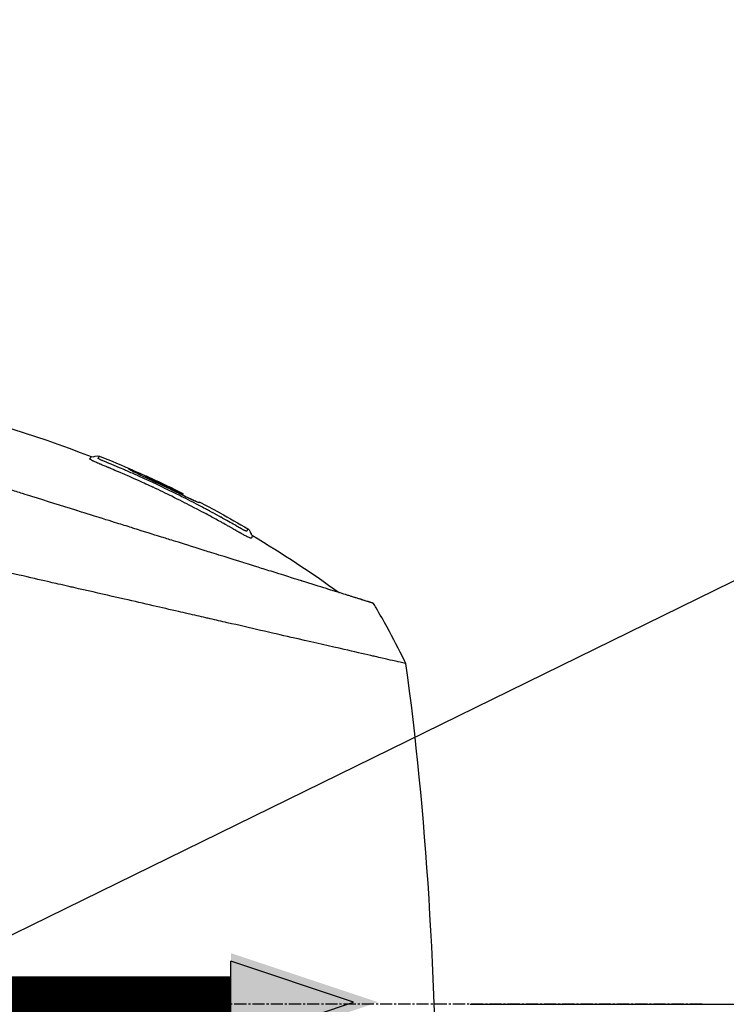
# Model space of a CAD drawing. Header units: millimetres. Extents: x 0 to 5219, y 0 to 2970.
# Tile 51 of 228: x 2068 to 2167, y 938 to 1075. Entities that reach past the tile are written whole.
import ezdxf

# ---------------------------------------------------------------- set-up
doc = ezdxf.new("R2010")
doc.units = ezdxf.units.MM
doc.header["$LTSCALE"] = 0.2
doc.linetypes.add('CENTER2', pattern=[1.125, 0.75, -0.125, 0.125, -0.125])
for name, color, linetype in [('02_Center Line', 1, 'CENTER2'), ('07_Special Line2', 76, 'Continuous'), ('12_Before Rev.Num.', 5, 'Continuous')]:
    doc.layers.add(name, color=color, linetype=linetype)
doc.layers.add('14_Mark', color=7, linetype='Continuous', true_color=0xe03c31)
doc.styles.add('Rainbow-5.0 Style', font='malgunsl.ttf')
doc.dimstyles.new('Rainbow-5.0 Style', dxfattribs={"dimtxt": 4, "dimasz": 2.5, "dimexe": 1, "dimexo": 1, "dimgap": 1, "dimtad": 1, "dimdsep": 46, "dimtxsty": 'Rainbow-5.0 Style', "dimcen": 0, "dimclrd": 251, "dimclre": 251, "dimclrt": 7, "dimazin": 3, "dimtp": 0.1, "dimtm": 0.1, "dimtfac": 0.61, "dimtmove": 0, "dimatfit": 3, "dimfxl": 1, "dimlwd": -1, "dimlwe": -1, "dimarcsym": 1})
doc.dimstyles.new('Rainbow-5.0 Style$0', dxfattribs={"dimtxt": 4, "dimasz": 3, "dimexe": 2, "dimexo": 1, "dimgap": 0.8, "dimtad": 1, "dimzin": 9, "dimdsep": 46, "dimtxsty": 'Rainbow-5.0 Style', "dimcen": 0, "dimclrd": 251, "dimclre": 251, "dimclrt": 256, "dimadec": 1, "dimazin": 0, "dimtp": 0.1, "dimtm": 0.1, "dimtfac": 0.61, "dimtmove": 0, "dimatfit": 3, "dimfxl": 1, "dimlwd": -1, "dimlwe": -1, "dimarcsym": 1})

# ---------------------------------------------------------------- blocks, each defined once
blk = doc.blocks.new('*D89')
at = {"color": 251, "linetype": 'ByBlock', "transparency": 16777216}
for p, q in [((2040.53, 1550.6), (2210.65, 1550.6)), ((2200.65, 952.9), (2200.65, 1535.6)), ((2131.07, 937.9), (2210.65, 937.9))]:
    blk.add_line(p, q, dxfattribs=at)
at = {"color": 251, "transparency": 16777216}
for points in [[(2198.15, 1535.6), (2203.15, 1535.6), (2200.65, 1550.6)], [(2198.15, 952.9), (2203.15, 952.9), (2200.65, 937.9)]]:
    blk.add_solid(points, dxfattribs=at)
at = {"layer": 'Defpoints', "color": 0, "transparency": 16777216}
for p in [(2035.53, 1550.6), (2200.65, 1550.6), (2126.07, 937.9)]:
    blk.add_point(p, dxfattribs=at)
at = {"transparency": 16777216, "insert": (2186.25, 1244.25), "char_height": 20, "attachment_point": 5, "rotation": 90, "style": 'Rainbow-5.0 Style'}
blk.add_mtext('612.7', dxfattribs=at)
blk = doc.blocks.new('*D92')
at = {"color": 251, "linetype": 'ByBlock', "transparency": 16777216}
for p, q in [((1955.2, 2237.9), (2279.94, 2237.9)), ((2269.94, 952.9), (2269.94, 2222.9)), ((2131.07, 937.9), (2279.94, 937.9))]:
    blk.add_line(p, q, dxfattribs=at)
at = {"color": 251, "transparency": 16777216}
for points in [[(2267.44, 2222.9), (2272.44, 2222.9), (2269.94, 2237.9)], [(2267.44, 952.9), (2272.44, 952.9), (2269.94, 937.9)]]:
    blk.add_solid(points, dxfattribs=at)
at = {"layer": 'Defpoints', "color": 0, "transparency": 16777216}
for p in [(1950.2, 2237.9), (2269.94, 2237.9), (2126.07, 937.9)]:
    blk.add_point(p, dxfattribs=at)
at = {"transparency": 16777216, "insert": (2255.54, 1587.9), "char_height": 20, "attachment_point": 5, "rotation": 90, "style": 'Rainbow-5.0 Style'}
blk.add_mtext('1300', dxfattribs=at)
blk = doc.blocks.new('*D93')
at = {"color": 251, "linetype": 'ByBlock', "transparency": 16777216}
for p, q in [((2131.07, 937.9), (2279.94, 937.9)), ((2269.94, 755.9), (2269.94, 922.9)), ((2150.46, 740.9), (2279.94, 740.9))]:
    blk.add_line(p, q, dxfattribs=at)
at = {"color": 251, "transparency": 16777216}
for points in [[(2267.44, 922.9), (2272.44, 922.9), (2269.94, 937.9)], [(2267.44, 755.9), (2272.44, 755.9), (2269.94, 740.9)]]:
    blk.add_solid(points, dxfattribs=at)
at = {"layer": 'Defpoints', "color": 0, "transparency": 16777216}
for p in [(2126.07, 937.9), (2269.94, 937.9), (2145.46, 740.9)]:
    blk.add_point(p, dxfattribs=at)
at = {"transparency": 16777216, "insert": (2255.55, 839.4), "char_height": 20, "attachment_point": 5, "rotation": 90, "style": 'Rainbow-5.0 Style'}
blk.add_mtext('197', dxfattribs=at)
blk = doc.blocks.new('A$C32c156e9')
for p, q in [((38.26, 270.52), (38.42, 270.68)), ((38.87, 270.23), (38.96, 270.32)), ((43.48, 268.02), (43.59, 268.12)), ((43.62, 268.2), (43.62, 268.2)), ((43.62, 268.2), (43.62, 268.2)), ((45.9, 267.03), (45.83, 266.96)), ((45.91, 267.03), (45.83, 266.96)), ((48.73, 265.53), (48.73, 265.53)), ((70.13, 252.92), (70.13, 252.92))]:
    blk.add_line(p, q)
blk.add_arc((-26.48, 128), 156.75, 61.3269, 62.498)
for centre, major_axis, ratio, start_param, end_param in [((-26.48, 128), (-137.52, 75.21), 1, 4.712389, 4.732828), ((-50.11, 166.64), (98.85, 98.89), 0.00011, 6.273707, 6.283218), ((-25.44, 196.05), (73.04, -84), 0.999052, 1.38546, 1.392026), ((-25.48, 196.02), (-75.39, 81.92), 0.999389, 4.470833, 4.498835), ((-25.56, 195.94), (98.37, 52.22), 0.999969, 6.25048, 6.297706), ((-43.31, 186.55), (116.2, 61.46), 0.920421, 6.250762, 6.254439)]:
    blk.add_ellipse(centre, major_axis=major_axis, ratio=ratio, start_param=start_param, end_param=end_param)
for points, knots in [([(-29.86, 284.22), (-18.01, 284.47), (-6.07, 283.37), (14.13, 279.14), (22.61, 276.6), (30.79, 273.38)], [0, 0, 0, 0, 3.553813, 3.553813, 6.190294, 6.190294, 6.190294, 6.190294]), ([(-57.45, 275.44), (-57.45, 275.44), (-57.41, 275.4), (-57.34, 275.33), (-57.3, 275.29), (-57.26, 275.24), (-57.2, 275.19), (-57.15, 275.13), (-57.08, 275.06), (-57.01, 274.99), (-56.86, 274.84), (-56.68, 274.65), (-56.46, 274.43), (-56.35, 274.32), (-56.23, 274.2), (-56.1, 274.07), (-55.98, 273.95), (-55.84, 273.81), (-55.7, 273.67), (-55.7, 273.66), (-55.69, 273.66), (-55.69, 273.65), (-55.4, 273.36), (-55.08, 273.03), (-54.72, 272.67), (-54.54, 272.49), (-54.36, 272.3), (-54.16, 272.11), (-53.97, 271.91), (-53.77, 271.71), (-53.56, 271.49), (-53.14, 271.07), (-52.69, 270.62), (-52.22, 270.14), (-51.76, 269.67), (-51.27, 269.18), (-50.76, 268.66), (-50.74, 268.64), (-50.73, 268.63), (-50.71, 268.61), (-49.67, 267.56), (-48.53, 266.4), (-47.3, 265.17), (-46.69, 264.55), (-46.06, 263.91), (-45.41, 263.25), (-44.76, 262.6), (-44.08, 261.92), (-43.4, 261.23), (-42.7, 260.53), (-41.99, 259.82), (-41.27, 259.09), (-40.54, 258.36), (-39.8, 257.61), (-39.04, 256.85), (-38.29, 256.09), (-37.52, 255.31), (-36.73, 254.53), (-35.95, 253.74), (-35.15, 252.94), (-34.35, 252.13), (-34.29, 252.08), (-34.23, 252.02), (-34.18, 251.96), (-33.42, 251.21), (-32.65, 250.44), (-31.87, 249.67), (-31.04, 248.84), (-30.2, 248.01), (-29.34, 247.16), (-28.07, 245.89), (-26.76, 244.6), (-25.44, 243.28), (-25, 242.85), (-24.56, 242.41), (-24.12, 241.97), (-23.89, 241.75), (-23.67, 241.52), (-23.44, 241.3), (-22.77, 240.63), (-22.1, 239.96), (-21.42, 239.29), (-20.06, 237.95), (-18.69, 236.59), (-17.3, 235.21), (-15.92, 233.84), (-14.52, 232.45), (-13.1, 231.05), (-13.01, 230.96), (-12.93, 230.88), (-12.84, 230.79), (-9.15, 227.13), (-5.38, 223.4), (-1.57, 219.63), (-1.47, 219.53), (-1.38, 219.44), (-1.28, 219.35), (-0.32, 218.4), (0.64, 217.44), (1.61, 216.49), (2.58, 215.53), (3.55, 214.57), (4.53, 213.61), (6.48, 211.69), (8.42, 209.77), (10.36, 207.85), (10.45, 207.77), (10.53, 207.69), (10.61, 207.61), (12.57, 205.67), (14.52, 203.74), (16.47, 201.81), (17.45, 200.85), (18.42, 199.88), (19.39, 198.92), (20.36, 197.95), (21.33, 196.99), (22.3, 196.03), (22.36, 195.97), (22.42, 195.91), (22.48, 195.85), (24.4, 193.93), (26.32, 192.02), (28.22, 190.13), (29.16, 189.18), (30.11, 188.24), (31.05, 187.3), (31.99, 186.36), (32.93, 185.42), (33.86, 184.49), (33.9, 184.45), (33.95, 184.4), (34, 184.35), (35.88, 182.48), (37.74, 180.61), (39.57, 178.78), (41.4, 176.94), (43.21, 175.14), (44.98, 173.36), (45.87, 172.47), (46.75, 171.59), (47.62, 170.71), (48.49, 169.84), (49.35, 168.97), (50.21, 168.11), (51.06, 167.25), (51.9, 166.41), (52.73, 165.57), (53.57, 164.73), (54.39, 163.91), (55.2, 163.09), (55.21, 163.07), (55.23, 163.06), (55.25, 163.04), (56.06, 162.22), (56.86, 161.42), (57.64, 160.62), (58.43, 159.83), (59.2, 159.05), (59.96, 158.28), (60.72, 157.52), (61.47, 156.77), (62.19, 156.03), (63.65, 154.56), (65.04, 153.16), (66.35, 151.82), (66.68, 151.49), (67.01, 151.16), (67.33, 150.83), (67.65, 150.51), (67.96, 150.19), (68.27, 149.88), (69.51, 148.63), (70.66, 147.46), (71.71, 146.39), (71.72, 146.39), (71.72, 146.38), (71.72, 146.38), (72.25, 145.85), (72.75, 145.34), (73.22, 144.86), (73.7, 144.38), (74.14, 143.92), (74.56, 143.5), (74.98, 143.08), (75.36, 142.68), (75.72, 142.32), (76.07, 141.96), (76.39, 141.63), (76.68, 141.34), (76.97, 141.05), (77.22, 140.79), (77.44, 140.56), (77.55, 140.45), (77.65, 140.35), (77.75, 140.26), (77.84, 140.16), (77.92, 140.08), (78, 140), (78.14, 139.85), (78.25, 139.74), (78.33, 139.66), (78.4, 139.59), (78.44, 139.55), (78.44, 139.55)], [0, 0, 0, 0, 0.0041991, 0.0041991, 0.0041991, 0.0062987, 0.0062987, 0.0062987, 0.0083983, 0.0083983, 0.0083983, 0.0125974, 0.0125974, 0.0125974, 0.014697, 0.014697, 0.014697, 0.0167965, 0.0167965, 0.0167965, 0.0168599, 0.0168599, 0.0168599, 0.0210764, 0.0210764, 0.0210764, 0.0231847, 0.0231847, 0.0231847, 0.025293, 0.025293, 0.025293, 0.0295096, 0.0295096, 0.0295096, 0.0335924, 0.0335924, 0.0335924, 0.0337261, 0.0337261, 0.0337261, 0.0420526, 0.0420526, 0.0420526, 0.0462159, 0.0462159, 0.0462159, 0.0503791, 0.0503791, 0.0503791, 0.0545745, 0.0545745, 0.0545745, 0.0587698, 0.0587698, 0.0587698, 0.0629602, 0.0629602, 0.0629602, 0.0671505, 0.0671505, 0.0671505, 0.0674414, 0.0674414, 0.0674414, 0.0713694, 0.0713694, 0.0713694, 0.0755743, 0.0755743, 0.0755743, 0.0818817, 0.0818817, 0.0818817, 0.0839768, 0.0839768, 0.0839768, 0.0850355, 0.0850355, 0.0850355, 0.0881892, 0.0881892, 0.0881892, 0.0944966, 0.0944966, 0.0944966, 0.1008041, 0.1008041, 0.1008041, 0.1011921, 0.1011921, 0.1011921, 0.1176445, 0.1176445, 0.1176445, 0.1180502, 0.1180502, 0.1180502, 0.1221943, 0.1221943, 0.1221943, 0.1263384, 0.1263384, 0.1263384, 0.1346266, 0.1346266, 0.1346266, 0.1349824, 0.1349824, 0.1349824, 0.143338, 0.143338, 0.143338, 0.1475158, 0.1475158, 0.1475158, 0.1516936, 0.1516936, 0.1516936, 0.1519551, 0.1519551, 0.1519551, 0.160293, 0.160293, 0.160293, 0.164462, 0.164462, 0.164462, 0.168631, 0.168631, 0.168631, 0.1688379, 0.1688379, 0.1688379, 0.1772635, 0.1772635, 0.1772635, 0.1856891, 0.1856891, 0.1856891, 0.1899019, 0.1899019, 0.1899019, 0.1941147, 0.1941147, 0.1941147, 0.1983275, 0.1983275, 0.1983275, 0.2025403, 0.2025403, 0.2025403, 0.2026348, 0.2026348, 0.2026348, 0.206856, 0.206856, 0.206856, 0.2110771, 0.2110771, 0.2110771, 0.2152983, 0.2152983, 0.2152983, 0.2237405, 0.2237405, 0.2237405, 0.2258511, 0.2258511, 0.2258511, 0.2279617, 0.2279617, 0.2279617, 0.2364039, 0.2364039, 0.2364039, 0.2364237, 0.2364237, 0.2364237, 0.240644, 0.240644, 0.240644, 0.2448644, 0.2448644, 0.2448644, 0.2490847, 0.2490847, 0.2490847, 0.253305, 0.253305, 0.253305, 0.2575358, 0.2575358, 0.2575358, 0.2596491, 0.2596491, 0.2596491, 0.2617623, 0.2617623, 0.2617623, 0.2659889, 0.2659889, 0.2659889, 0.2702154, 0.2702154, 0.2702154, 0.2702154]), ([(70.13, 252.92), (70.14, 252.92), (70.13, 252.92), (70.02, 252.96), (69.98, 252.97), (69.93, 252.99), (69.88, 253), (69.82, 253.02), (69.75, 253.04), (69.67, 253.07), (69.6, 253.09), (69.46, 253.13), (69.11, 253.24), (68.84, 253.33), (68.58, 253.41), (68.36, 253.48), (68.35, 253.48), (68.34, 253.48), (68.33, 253.49), (67.7, 253.68), (67, 253.9), (66.33, 254.11), (66.32, 254.12), (65.95, 254.23), (65.06, 254.51), (65.06, 254.51), (65.05, 254.51), (65.05, 254.51), (64.26, 254.76), (63.73, 254.93), (63.59, 254.97), (62.58, 255.28), (61.47, 255.63), (60.26, 256.01), (60.23, 256.02), (60.2, 256.03), (60.18, 256.04), (60.07, 256.07), (59.3, 256.31), (57.65, 256.83), (57.22, 256.96), (56.72, 257.12), (56.15, 257.3), (55.37, 257.54), (54.67, 257.76), (54.06, 257.95), (52.7, 258.38), (51.81, 258.66), (51.52, 258.75), (50.22, 259.15), (49.13, 259.5), (48.27, 259.76), (47.35, 260.05), (46.72, 260.25), (46.4, 260.35), (44.84, 260.84), (43.56, 261.24), (42.58, 261.55), (41.79, 261.79), (41.21, 261.97), (40.84, 262.09), (40.26, 262.27), (39.3, 262.57), (37.92, 263), (37.17, 263.24), (36.51, 263.44), (35.97, 263.62), (35.57, 263.74), (35.22, 263.85), (34.94, 263.94), (34.28, 264.14), (33.28, 264.46), (31.9, 264.89), (30.14, 265.44), (29.1, 265.76), (28.82, 265.85), (28.77, 265.87), (28.72, 265.88), (28.67, 265.9), (26.64, 266.53), (24.59, 267.18), (22.53, 267.82), (22.16, 267.94), (21.72, 268.07), (21.22, 268.23), (20.67, 268.4), (20.05, 268.6), (19.35, 268.82), (17.56, 269.38), (16.51, 269.71), (16.19, 269.8), (15.37, 270.06), (14.56, 270.32), (13.74, 270.57), (12.47, 270.97), (11.21, 271.36), (9.95, 271.76), (8.59, 272.18), (7.4, 272.56), (6.37, 272.88), (5.37, 273.19), (4.53, 273.45), (3.84, 273.67), (2.14, 274.2), (0.64, 274.67), (-0.68, 275.08), (-1.15, 275.23), (-1.6, 275.37), (-2.02, 275.51)], [-1, -1, -1, -1, -0.96875, -0.96875, -0.96875, -0.9547937, -0.9547937, -0.9547937, -0.9375, -0.9375, -0.9375, -0.90625, -0.90625, -0.90625, -0.875, -0.875, -0.875, -0.8739463, -0.8739463, -0.8739463, -0.8125, -0.8125, -0.8125, -0.7813822, -0.7813822, -0.7813822, -0.78125, -0.78125, -0.78125, -0.75, -0.75, -0.75, -0.6888795, -0.6888795, -0.6888795, -0.6875, -0.6875, -0.6875, -0.6380723, -0.6380723, -0.6380723, -0.625, -0.625, -0.625, -0.6057577, -0.6057577, -0.6057577, -0.5625, -0.5625, -0.5625, -0.5324119, -0.5324119, -0.5324119, -0.5, -0.5, -0.5, -0.4654336, -0.4654336, -0.4654336, -0.4375, -0.4375, -0.4375, -0.40625, -0.40625, -0.40625, -0.3881699, -0.3881699, -0.3881699, -0.375, -0.375, -0.375, -0.34375, -0.34375, -0.34375, -0.3125, -0.3125, -0.3125, -0.3110249, -0.3110249, -0.3110249, -0.25, -0.25, -0.25, -0.2349777, -0.2349777, -0.2349777, -0.21875, -0.21875, -0.21875, -0.1875, -0.1875, -0.1875, -0.1630802, -0.1630802, -0.1630802, -0.125, -0.125, -0.125, -0.0933033, -0.0933033, -0.0933033, -0.0625, -0.0625, -0.0625, -0.0165509, -0.0165509, -0.0165509, 0, 0, 0, 0]), ([(30.68, 273), (30.66, 273.02), (30.65, 273.02), (30.64, 273.03), (30.63, 273.04), (30.63, 273.04), (30.63, 273.05), (30.63, 273.05), (30.63, 273.06), (30.63, 273.07), (30.63, 273.09), (30.64, 273.1), (30.64, 273.1), (30.65, 273.11), (30.66, 273.12), (30.66, 273.12), (30.66, 273.12), (30.66, 273.13), (30.67, 273.14), (30.68, 273.16), (30.68, 273.17), (30.69, 273.17), (30.69, 273.17), (30.69, 273.18), (30.69, 273.18), (30.69, 273.19), (30.7, 273.2), (30.7, 273.21), (30.71, 273.22), (30.72, 273.24), (30.73, 273.27), (30.73, 273.27), (30.74, 273.28), (30.74, 273.29), (30.76, 273.32), (30.79, 273.38), (30.79, 273.38)], [-0.129396, -0.129396, -0.129396, -0.129396, -0.1274723, -0.1274723, -0.1274723, -0.125, -0.125, -0.125, -0.1205357, -0.1205357, -0.1205357, -0.1160714, -0.1160714, -0.1160714, -0.1116071, -0.1116071, -0.1116071, -0.1071429, -0.1071429, -0.1071429, -0.0996265, -0.0996265, -0.0996265, -0.0982143, -0.0982143, -0.0982143, -0.0892857, -0.0892857, -0.0892857, -0.0714286, -0.0714286, -0.0714286, -0.0569264, -0.0569264, -0.0569264, 0, 0, 0, 0]), ([(31.78, 273.14), (31.78, 273.14), (31.78, 273.15), (31.79, 273.16), (31.79, 273.16), (31.79, 273.16), (31.79, 273.16), (31.79, 273.16), (31.79, 273.17), (31.79, 273.17), (31.8, 273.17), (31.8, 273.18), (31.8, 273.18), (31.81, 273.19), (31.81, 273.2), (31.82, 273.21), (31.83, 273.22), (31.83, 273.23), (31.84, 273.24), (31.85, 273.25), (31.85, 273.26), (31.86, 273.27), (31.87, 273.29), (31.88, 273.31), (31.89, 273.33), (31.89, 273.34), (31.9, 273.36), (31.91, 273.38), (31.91, 273.39), (31.92, 273.4), (31.92, 273.42), (31.95, 273.48), (31.94, 273.46), (31.94, 273.46)], [0.8694294, 0.8694294, 0.8694294, 0.8694294, 0.8733039, 0.8733039, 0.8733039, 0.8737245, 0.8737245, 0.8737245, 0.8747406, 0.8747406, 0.8747406, 0.8794643, 0.8794643, 0.8794643, 0.8853665, 0.8853665, 0.8853665, 0.8928571, 0.8928571, 0.8928571, 0.9023572, 0.9023572, 0.9023572, 0.9196429, 0.9196429, 0.9196429, 0.9357416, 0.9357416, 0.9357416, 0.9464286, 0.9464286, 0.9464286, 1, 1, 1, 1]), ([(47.25, 265.16), (46.73, 265.43), (45.9, 265.88), (44.75, 266.48), (43.98, 266.87), (43.08, 267.33), (42.03, 267.85), (41.24, 268.24), (40.37, 268.66), (39.42, 269.1), (39.38, 269.12), (39.35, 269.14), (39.31, 269.15), (38.44, 269.56), (37.8, 269.85), (37.4, 270.03), (36.89, 270.26), (36.47, 270.45), (36.14, 270.6), (35.66, 270.81), (35.37, 270.93), (35.28, 270.97), (34.03, 271.51), (33.36, 271.79), (33.28, 271.82), (33.23, 271.84), (33.19, 271.86), (33.15, 271.87), (33.09, 271.9), (33.04, 271.92), (33.01, 271.93), (32.98, 271.95), (32.84, 272), (32.61, 272.09), (32.5, 272.14), (32.41, 272.18), (32.35, 272.2), (32.22, 272.26), (32.13, 272.29), (32.1, 272.31), (32.07, 272.32), (31.99, 272.35), (31.89, 272.4), (31.8, 272.44), (31.73, 272.47), (31.68, 272.49), (31.59, 272.53), (31.5, 272.57), (31.43, 272.61), (31.35, 272.64), (31.27, 272.68), (31.2, 272.72), (31.16, 272.73), (31.13, 272.75), (31.1, 272.77), (31.09, 272.77), (31.09, 272.77), (31.09, 272.77), (31.06, 272.79), (31.03, 272.8), (31, 272.81), (30.95, 272.84), (30.91, 272.86), (30.88, 272.88), (30.84, 272.9), (30.81, 272.92), (30.8, 272.93), (30.78, 272.94), (30.75, 272.95), (30.73, 272.97), (30.71, 272.98), (30.7, 272.99), (30.68, 273), (30.68, 273), (30.68, 273), (30.68, 273)], [-0.35, -0.35, -0.35, -0.35, -0.3036755, -0.3036755, -0.3036755, -0.273124, -0.273124, -0.273124, -0.25, -0.25, -0.25, -0.248947, -0.248947, -0.248947, -0.2232143, -0.2232143, -0.2232143, -0.2123203, -0.2123203, -0.2123203, -0.1964286, -0.1964286, -0.1964286, -0.1696429, -0.1696429, -0.1696429, -0.1683773, -0.1683773, -0.1683773, -0.1662946, -0.1662946, -0.1662946, -0.1629464, -0.1629464, -0.1629464, -0.1595982, -0.1595982, -0.1595982, -0.15625, -0.15625, -0.15625, -0.1533801, -0.1533801, -0.1533801, -0.1505102, -0.1505102, -0.1505102, -0.1466837, -0.1466837, -0.1466837, -0.1428571, -0.1428571, -0.1428571, -0.1409439, -0.1409439, -0.1409439, -0.1408082, -0.1408082, -0.1408082, -0.1390306, -0.1390306, -0.1390306, -0.1367836, -0.1367836, -0.1367836, -0.1339286, -0.1339286, -0.1339286, -0.1315425, -0.1315425, -0.1315425, -0.1294643, -0.1294643, -0.1294643, -0.129396, -0.129396, -0.129396, -0.129396]), ([(47.02, 265.94), (46.69, 266.12), (46.06, 266.46), (45.13, 266.94), (45.08, 266.96), (45.03, 266.99), (44.99, 267.01), (44.07, 267.49), (43.23, 267.91), (42.47, 268.28), (41.47, 268.77), (40.61, 269.18), (39.9, 269.52), (38.52, 270.17), (37.68, 270.54), (37.39, 270.67), (37.23, 270.75), (37.07, 270.82), (36.91, 270.89), (36.41, 271.11), (35.91, 271.33), (35.42, 271.54), (35.22, 271.63), (34.89, 271.77), (34.42, 271.97), (34.31, 272.01), (34.2, 272.06), (34.09, 272.11), (33.87, 272.2), (33.65, 272.29), (33.43, 272.38), (33.33, 272.43), (33.25, 272.46), (33.18, 272.49), (33.16, 272.5), (33.14, 272.5), (33.13, 272.51), (33.02, 272.55), (32.96, 272.58), (32.93, 272.59), (32.83, 272.63), (32.75, 272.67), (32.68, 272.7), (32.67, 272.7), (32.67, 272.7), (32.66, 272.7), (32.6, 272.73), (32.52, 272.77), (32.44, 272.8), (32.44, 272.8), (32.41, 272.81), (32.37, 272.83), (32.33, 272.85), (32.28, 272.87), (32.21, 272.9), (32.15, 272.93), (32.09, 272.96), (32.03, 272.98), (32.03, 272.98), (32.03, 272.98), (32.03, 272.98), (32.02, 272.99), (32.02, 272.99), (32.02, 272.99), (32, 273), (31.94, 273.03), (31.87, 273.06), (31.86, 273.07), (31.85, 273.08), (31.84, 273.08), (31.82, 273.09), (31.81, 273.1), (31.8, 273.11), (31.79, 273.12), (31.79, 273.12), (31.79, 273.12), (31.78, 273.13), (31.78, 273.13), (31.78, 273.14)], [0.6517857, 0.6517857, 0.6517857, 0.6517857, 0.6785714, 0.6785714, 0.6785714, 0.6797281, 0.6797281, 0.6797281, 0.7017453, 0.7017453, 0.7017453, 0.7303747, 0.7303747, 0.7303747, 0.7857143, 0.7857143, 0.7857143, 0.7922841, 0.7922841, 0.7922841, 0.8125, 0.8125, 0.8125, 0.8258929, 0.8258929, 0.8258929, 0.8305652, 0.8305652, 0.8305652, 0.8392857, 0.8392857, 0.8392857, 0.8426339, 0.8426339, 0.8426339, 0.8431179, 0.8431179, 0.8431179, 0.8459821, 0.8459821, 0.8459821, 0.8493304, 0.8493304, 0.8493304, 0.8496066, 0.8496066, 0.8496066, 0.8526786, 0.8526786, 0.8526786, 0.8544889, 0.8544889, 0.8544889, 0.8560268, 0.8560268, 0.8560268, 0.8590434, 0.8590434, 0.8590434, 0.8591891, 0.8591891, 0.8591891, 0.859375, 0.859375, 0.859375, 0.8627232, 0.8627232, 0.8627232, 0.8641237, 0.8641237, 0.8641237, 0.8660714, 0.8660714, 0.8660714, 0.8675382, 0.8675382, 0.8675382, 0.8694294, 0.8694294, 0.8694294, 0.8694294]), ([(45.9, 267.03), (45.9, 267.03), (45.89, 267.01), (45.87, 266.96), (45.89, 266.94), (45.73, 266.99), (45.58, 267.04), (45.17, 267.22), (44.93, 267.33), (44.4, 267.58), (44.12, 267.71), (43.39, 268.06), (43.04, 268.24), (41.77, 268.86), (40.79, 269.33), (39.3, 270.03), (38.97, 270.18), (38.38, 270.45), (38.05, 270.61), (37.38, 270.93), (37.07, 271.09), (36.55, 271.35), (36.35, 271.45), (36.03, 271.64), (36.04, 271.65), (36.05, 271.68), (36.06, 271.69), (36.07, 271.72), (36.03, 271.74), (36.43, 271.58), (36.65, 271.48), (37.17, 271.25), (37.49, 271.1), (38.19, 270.79), (38.55, 270.62), (39.09, 270.37), (39.46, 270.2), (41.18, 269.4), (42.41, 268.81), (43.62, 268.2)], [0, 0, 0, 0, 0.320879, 0.320879, 0.465091, 0.465091, 0.61047, 0.61047, 0.741214, 0.741214, 0.858961, 0.858961, 1.03352, 1.03352, 1.617694, 1.617694, 1.920655, 1.920655, 2.361582, 2.361582, 2.851357, 2.851357, 3.338051, 3.338051, 4.028869, 4.028869, 6.65642, 6.65642, 9.591035, 9.591035, 11.360377, 11.360377, 13.298144, 13.298144, 15.132878, 15.132878, 16.008781, 16.008781, 18.211527, 18.211527, 18.211527, 18.211527]), ([(43.62, 268.2), (42.16, 268.93), (40.69, 269.64), (39.12, 270.36), (39.03, 270.4), (38.92, 270.45), (38.84, 270.49), (38.71, 270.55), (38.64, 270.58), (38.54, 270.63), (38.49, 270.65), (38.39, 270.69), (38.42, 270.68), (38.41, 270.67), (38.41, 270.66), (38.4, 270.65), (38.4, 270.64), (38.39, 270.63), (38.39, 270.62), (38.38, 270.61), (38.37, 270.61), (38.45, 270.57), (38.49, 270.54), (38.6, 270.49), (38.66, 270.46), (38.76, 270.41), (38.8, 270.39), (38.88, 270.36), (38.92, 270.34), (38.96, 270.32)], [0.000001, 0.000001, 0.000001, 0.000001, 0.489571, 0.489571, 0.520795, 0.520795, 0.575938, 0.575938, 0.63212, 0.63212, 0.689892, 0.689892, 0.822191, 0.822191, 0.910467, 0.910467, 1.056592, 1.056592, 1.128541, 1.128541, 1.224346, 1.224346, 1.274574, 1.274574, 1.322423, 1.322423, 1.348031, 1.348031, 1.372516, 1.372516, 1.372516, 1.372516]), ([(43.62, 268.2), (43.62, 268.19), (43.61, 268.17), (43.59, 268.13), (43.59, 268.12), (43.58, 268.12), (43.56, 268.13), (43.49, 268.16), (43.44, 268.18), (43.33, 268.23), (43.27, 268.26), (43.15, 268.32), (43.08, 268.35), (42.98, 268.4), (42.93, 268.43), (41.54, 269.11), (40.25, 269.73), (38.96, 270.32)], [-1.286139, -1.286139, -1.286139, -1.286139, -0.798514, -0.798514, -0.743971, -0.743971, -0.671251, -0.671251, -0.596258, -0.596258, -0.530286, -0.530286, -0.464712, -0.464712, -0.427696, -0.427696, 0, 0, 0, 0]), ([(45.83, 266.96), (45.78, 266.97), (45.66, 267.02), (45.3, 267.17), (45.06, 267.28), (44.57, 267.5), (44.29, 267.63), (43.83, 267.85), (43.66, 267.94), (43.48, 268.02)], [-1.7197113, -1.7197113, -1.7197113, -1.7197113, -1.5094431, -1.5094431, -1.2740717, -1.2740717, -1.0489117, -1.0489117, -0.9190309, -0.9190309, -0.9190309, -0.9190309]), ([(74.66, 244.51), (74.66, 244.52), (74.68, 244.51), (74.22, 244.62), (73.96, 244.68), (73.37, 244.81), (73.1, 244.87), (72.38, 245.04), (71.9, 245.15), (71.04, 245.34), (70.71, 245.42), (70.17, 245.54), (69.97, 245.59), (68.7, 245.88), (67.45, 246.17), (64.19, 246.92), (62.04, 247.41), (59.33, 248.03), (59.01, 248.1), (55.96, 248.79), (52.96, 249.49), (49.36, 250.31), (48.96, 250.4), (48.17, 250.59), (47.77, 250.68), (47.18, 250.81), (46.97, 250.86), (45.98, 251.09), (45.14, 251.28), (43.86, 251.57), (43.42, 251.67), (41.79, 252.05), (40.6, 252.32), (38.13, 252.89), (36.8, 253.2), (34.87, 253.64), (34.3, 253.76), (31.94, 254.3), (30.18, 254.71), (28.15, 255.17), (27.91, 255.22), (27.18, 255.39), (26.69, 255.5), (25.84, 255.7), (25.47, 255.78), (23.07, 256.33), (20.01, 257.05), (16, 257.95), (15.82, 257.99), (12.88, 258.65), (10.35, 259.25), (6.91, 260.04), (5.4, 260.38), (1.25, 261.33), (-1.35, 261.93), (-4.39, 262.62), (-4.87, 262.73), (-6.24, 263.05), (-7.13, 263.25), (-8.78, 263.63), (-9.56, 263.81), (-10.65, 264.06), (-10.99, 264.14), (-11.92, 264.35), (-12.54, 264.49), (-13.71, 264.76), (-14.25, 264.89), (-15.71, 265.22), (-16.64, 265.43), (-18.93, 265.96), (-20.3, 266.27), (-22.29, 266.73), (-22.95, 266.88), (-23.94, 267.1), (-24.27, 267.18), (-24.75, 267.29), (-24.92, 267.33), (-25.16, 267.38), (-25.24, 267.4), (-25.36, 267.43), (-25.4, 267.44), (-25.5, 267.46), (-25.54, 267.47), (-25.56, 267.48)], [0.000004, 0.000004, 0.000004, 0.000004, 0.139875, 0.139875, 0.227512, 0.227512, 0.285894, 0.285894, 0.363713, 0.363713, 0.408155, 0.408155, 0.431826, 0.431826, 0.55804, 0.55804, 0.726318, 0.726318, 0.748791, 0.748791, 0.934846, 0.934846, 0.958293, 0.958293, 0.980317, 0.980317, 0.992046, 0.992046, 1.035571, 1.035571, 1.057896, 1.057896, 1.118512, 1.118512, 1.185121, 1.185121, 1.212956, 1.212956, 1.299325, 1.299325, 1.310275, 1.310275, 1.333714, 1.333714, 1.350359, 1.350359, 1.438721, 1.438721, 1.44302, 1.44302, 1.506527, 1.506527, 1.556602, 1.556602, 1.644538, 1.644538, 1.661123, 1.661123, 1.692259, 1.692259, 1.719331, 1.719331, 1.731162, 1.731162, 1.752878, 1.752878, 1.771547, 1.771547, 1.804434, 1.804434, 1.853817, 1.853817, 1.878775, 1.878775, 1.891253, 1.891253, 1.897493, 1.897493, 1.900613, 1.900613, 1.902173, 1.902173, 1.904354, 1.904354, 1.904354, 1.904354]), ([(52.22, 263.06), (52.21, 263.06), (52.2, 263.07), (52.19, 263.07), (52.18, 263.08), (52.17, 263.08), (52.16, 263.09), (52.15, 263.09), (52.14, 263.1), (52.14, 263.1), (52.09, 263.12), (52.03, 263.15), (51.97, 263.19), (51.92, 263.21), (51.87, 263.24), (51.83, 263.26), (51.82, 263.27), (51.8, 263.28), (51.79, 263.28), (51.78, 263.29), (51.77, 263.3), (51.75, 263.3), (51.71, 263.33), (51.64, 263.37), (51.53, 263.43), (51.51, 263.44), (51.46, 263.47), (51.38, 263.52), (51.36, 263.53), (51.33, 263.54), (51.31, 263.56), (51.28, 263.57), (51.25, 263.59), (51.23, 263.6), (51.23, 263.6), (51.21, 263.61), (51.18, 263.63), (51.16, 263.64), (51.14, 263.66), (51.11, 263.68), (51.09, 263.69), (51.06, 263.7), (51.01, 263.73), (51, 263.74), (50.93, 263.78), (50.8, 263.85), (50.52, 264.01), (50.24, 264.17), (49.96, 264.33), (49.6, 264.53), (49.25, 264.72), (48.9, 264.92), (48.9, 264.92), (48.59, 265.09), (47.96, 265.43), (47.87, 265.48), (47.71, 265.57), (47.48, 265.69), (47.35, 265.76), (47.2, 265.85), (47.02, 265.94)], [0.57572844, 0.57572844, 0.57572844, 0.57572844, 0.57645089, 0.57645089, 0.57645089, 0.57728795, 0.57728795, 0.57728795, 0.578125, 0.578125, 0.578125, 0.58147321, 0.58147321, 0.58147321, 0.58314732, 0.58314732, 0.58314732, 0.58383587, 0.58383587, 0.58383587, 0.58482143, 0.58482143, 0.58482143, 0.58816964, 0.58816964, 0.58816964, 0.58984375, 0.58984375, 0.58984375, 0.59048811, 0.59048811, 0.59048811, 0.59151786, 0.59151786, 0.59151786, 0.59255714, 0.59255714, 0.59255714, 0.59319196, 0.59319196, 0.59319196, 0.59486607, 0.59486607, 0.59486607, 0.59821429, 0.59821429, 0.59821429, 0.61014843, 0.61014843, 0.61014843, 0.625, 0.625, 0.625, 0.63839286, 0.63839286, 0.63839286, 0.64694198, 0.64694198, 0.64694198, 0.65178571, 0.65178571, 0.65178571, 0.65178571]), ([(52.57, 262.2), (52.57, 262.2), (52.57, 262.2), (52.56, 262.21), (52.41, 262.28), (52.23, 262.37), (52.06, 262.47), (52.04, 262.48), (52.02, 262.49), (52, 262.5), (51.9, 262.55), (51.79, 262.61), (51.68, 262.67), (51.59, 262.72), (51.53, 262.76), (51.5, 262.77), (51.47, 262.79), (51.44, 262.81), (51.41, 262.83), (51.37, 262.85), (51.34, 262.87), (51.29, 262.89), (51.19, 262.96), (51.03, 263.04), (50.84, 263.15), (50.64, 263.27), (50.51, 263.35), (50.43, 263.39), (50.33, 263.44), (50.22, 263.51), (50.1, 263.58), (49.98, 263.65), (49.85, 263.72), (49.7, 263.8), (49.33, 264.01), (49.14, 264.12), (49.14, 264.12), (49.07, 264.15), (48.88, 264.27), (48.54, 264.45), (48.04, 264.73), (47.67, 264.93), (47.43, 265.06), (47.36, 265.1), (47.3, 265.13), (47.25, 265.16)], [-0.42508191, -0.42508191, -0.42508191, -0.42508191, -0.425, -0.425, -0.425, -0.41652249, -0.41652249, -0.41652249, -0.415625, -0.415625, -0.415625, -0.4109375, -0.4109375, -0.4109375, -0.40859375, -0.40859375, -0.40859375, -0.40748306, -0.40748306, -0.40748306, -0.40625, -0.40625, -0.40625, -0.4015625, -0.4015625, -0.4015625, -0.396875, -0.396875, -0.396875, -0.3919545, -0.3919545, -0.3919545, -0.3875, -0.3875, -0.3875, -0.378125, -0.378125, -0.378125, -0.36875, -0.36875, -0.36875, -0.35441881, -0.35441881, -0.35441881, -0.35, -0.35, -0.35, -0.35]), ([(52.65, 263.32), (52.65, 263.31), (52.64, 263.31), (52.63, 263.29), (52.63, 263.28), (52.62, 263.26), (52.6, 263.23), (52.6, 263.22), (52.6, 263.22), (52.6, 263.22), (52.57, 263.17), (52.55, 263.12), (52.55, 263.11), (52.54, 263.1), (52.54, 263.1), (52.54, 263.09), (52.53, 263.07), (52.52, 263.05), (52.51, 263.03), (52.51, 263.03), (52.51, 263.03), (52.5, 263.02), (52.49, 263.01), (52.5, 263), (52.49, 262.99), (52.49, 262.99), (52.49, 262.98), (52.49, 262.98), (52.49, 262.98), (52.49, 262.98), (52.49, 262.98), (52.48, 262.98), (52.48, 262.97), (52.48, 262.97), (52.47, 262.97), (52.47, 262.97), (52.47, 262.97), (52.47, 262.97), (52.46, 262.96), (52.4, 262.98), (52.38, 262.99), (52.36, 263), (52.34, 263.01), (52.34, 263.01), (52.33, 263.01), (52.31, 263.02), (52.3, 263.02), (52.3, 263.02), (52.29, 263.02), (52.29, 263.03), (52.28, 263.03), (52.28, 263.03), (52.26, 263.04), (52.24, 263.05), (52.22, 263.06)], [0.4344281, 0.4344281, 0.4344281, 0.4344281, 0.4693588, 0.4693588, 0.4693588, 0.5, 0.5, 0.5, 0.5026118, 0.5026118, 0.5026118, 0.5357143, 0.5357143, 0.5357143, 0.5394233, 0.5394233, 0.5394233, 0.5535714, 0.5535714, 0.5535714, 0.5589548, 0.5589548, 0.5589548, 0.5625, 0.5625, 0.5625, 0.5630254, 0.5630254, 0.5630254, 0.5647321, 0.5647321, 0.5647321, 0.5660423, 0.5660423, 0.5660423, 0.5669643, 0.5669643, 0.5669643, 0.5714286, 0.5714286, 0.5714286, 0.5731027, 0.5731027, 0.5731027, 0.5739397, 0.5739397, 0.5739397, 0.5743472, 0.5743472, 0.5743472, 0.5747768, 0.5747768, 0.5747768, 0.5757284, 0.5757284, 0.5757284, 0.5757284]), ([(53.29, 262.36), (53.29, 262.36), (53.29, 262.36), (53.29, 262.36), (53.29, 262.36), (53.29, 262.35), (53.28, 262.33), (53.27, 262.31), (53.26, 262.29), (53.24, 262.25), (53.24, 262.25), (53.24, 262.24), (53.24, 262.24), (53.2, 262.17), (53.18, 262.12), (53.17, 262.1), (53.17, 262.1), (53.17, 262.1), (53.16, 262.1), (53.16, 262.08), (53.15, 262.07), (53.15, 262.06), (53.15, 262.06), (53.15, 262.05), (53.14, 262.03), (53.14, 262.01), (53.14, 262.01), (53.13, 262), (53.13, 262), (53.13, 262), (53.13, 262), (53.12, 261.99), (53.1, 261.99), (53.08, 261.99), (53.08, 262), (53.06, 262), (53.04, 262), (53.02, 262.01), (53, 262.01), (52.97, 262.03), (52.87, 262.06), (52.73, 262.13), (52.6, 262.19), (52.59, 262.19), (52.58, 262.2), (52.57, 262.2)], [-0.5662752, -0.5662752, -0.5662752, -0.5662752, -0.5657113, -0.5657113, -0.5657113, -0.530642, -0.530642, -0.530642, -0.5, -0.5, -0.5, -0.4974224, -0.4974224, -0.4974224, -0.4625, -0.4625, -0.4625, -0.4609813, -0.4609813, -0.4609813, -0.453125, -0.453125, -0.453125, -0.4484375, -0.4484375, -0.4484375, -0.44375, -0.44375, -0.44375, -0.4433217, -0.4433217, -0.4433217, -0.4390625, -0.4390625, -0.4390625, -0.4367187, -0.4367187, -0.4367187, -0.434375, -0.434375, -0.434375, -0.4257634, -0.4257634, -0.4257634, -0.4250819, -0.4250819, -0.4250819, -0.4250819]), ([(52.65, 263.32), (52.65, 263.32), (52.65, 263.32), (52.65, 263.32), (52.65, 263.32), (52.65, 263.32), (52.65, 263.32)], [0.4337259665, 0.4337259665, 0.4337259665, 0.4337259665, 0.4343361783, 0.4343361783, 0.4343361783, 0.4344280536, 0.4344280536, 0.4344280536, 0.4344280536]), ([(52.65, 263.32), (52.69, 263.29), (52.72, 263.26), (52.79, 263.19), (52.82, 263.14), (52.89, 263.03), (52.92, 262.96), (52.99, 262.79), (53.03, 262.69), (53.1, 262.55), (53.13, 262.51), (53.2, 262.42), (53.25, 262.39), (53.29, 262.36)], [0.0000215, 0.0000215, 0.0000215, 0.0000215, 0.0143912, 0.0143912, 0.030028, 0.030028, 0.0537432, 0.0537432, 0.084677, 0.084677, 0.1006432, 0.1006432, 0.117625, 0.117625, 0.117625, 0.117625]), ([(70.13, 252.92), (70.13, 252.92), (70.13, 252.92), (70.12, 252.93), (70.11, 252.93), (70.1, 252.93), (70.09, 252.94), (70.09, 252.94), (70.08, 252.94), (70.07, 252.94), (70.06, 252.95), (70.05, 252.95), (70.03, 252.95), (70.01, 252.96), (69.98, 252.97), (69.95, 252.98), (69.94, 252.98), (69.94, 252.98), (69.93, 252.99), (69.89, 253), (69.84, 253.01), (69.79, 253.03), (69.74, 253.05), (69.69, 253.06), (69.63, 253.08), (69.57, 253.1), (69.52, 253.12), (69.46, 253.13), (69.45, 253.14), (69.44, 253.14), (69.43, 253.14), (69.41, 253.15), (69.39, 253.16), (69.36, 253.16), (69.33, 253.18), (69.29, 253.19), (69.25, 253.2), (69.17, 253.22), (69.09, 253.25), (69, 253.28), (68.9, 253.31), (68.79, 253.34), (68.68, 253.38), (68.66, 253.38), (68.58, 253.41), (68.41, 253.46), (68.26, 253.51), (68.04, 253.58), (67.72, 253.68), (67.7, 253.68), (67.67, 253.69), (67.65, 253.7), (67.55, 253.73), (67.44, 253.76), (67.34, 253.8), (67.2, 253.84), (67.06, 253.88), (66.92, 253.93), (66.62, 254.02), (66.32, 254.12), (66.01, 254.21), (65.85, 254.26), (65.68, 254.31), (65.52, 254.37), (65.47, 254.38), (65.41, 254.4), (65.36, 254.42)], [0, 0, 0, 0, 0.0150587, 0.0150587, 0.0150587, 0.0208299, 0.0208299, 0.0208299, 0.0245021, 0.0245021, 0.0245021, 0.0291504, 0.0291504, 0.0291504, 0.0357143, 0.0357143, 0.0357143, 0.0380803, 0.0380803, 0.0380803, 0.0495766, 0.0495766, 0.0495766, 0.0612032, 0.0612032, 0.0612032, 0.0714286, 0.0714286, 0.0714286, 0.0729408, 0.0729408, 0.0729408, 0.0763746, 0.0763746, 0.0763746, 0.0821973, 0.0821973, 0.0821973, 0.0938436, 0.0938436, 0.0938436, 0.1071429, 0.1071429, 0.1071429, 0.125154, 0.125154, 0.125154, 0.1416278, 0.1416278, 0.1416278, 0.1428571, 0.1428571, 0.1428571, 0.1508544, 0.1508544, 0.1508544, 0.1612372, 0.1612372, 0.1612372, 0.1837871, 0.1837871, 0.1837871, 0.1961944, 0.1961944, 0.1961944, 0.2002878, 0.2002878, 0.2002878, 0.2002878]), ([(17.86, 198.55), (18.13, 198.25), (18.41, 197.97), (19, 197.38), (19.3, 197.08), (20.39, 195.98), (21.18, 195.2), (23.06, 193.32), (24.16, 192.23), (27.68, 188.71), (30.1, 186.29), (36.92, 179.47), (41.26, 175.12), (47.99, 168.39), (50.5, 165.89), (53.18, 163.21), (53.44, 162.95), (54.82, 161.57), (55.92, 160.47), (59.79, 156.6), (62.42, 153.97), (66.6, 149.8), (68.26, 148.14), (71.13, 145.25), (72.36, 144.02), (74.47, 141.9), (75.32, 141.05), (76.21, 140.17), (76.44, 139.94), (76.76, 139.63), (76.84, 139.55), (76.84, 139.55)], [-12.052589, -12.052589, -12.052589, -12.052589, -11.934103, -11.934103, -11.804161, -11.804161, -11.469421, -11.469421, -10.998435, -10.998435, -9.945484, -9.945484, -7.985272, -7.985272, -6.766883, -6.766883, -6.634722, -6.634722, -6.057598, -6.057598, -4.559072, -4.559072, -3.422422, -3.422422, -2.341546, -2.341546, -1.193783, -1.193783, -0.601834, -0.601834, 0, 0, 0, 0])]:
    blk.add_open_spline(points, degree=3, knots=knots)
for points in [[(30.79, 273.38), (31.15, 273.24), (31.58, 273.61), (31.94, 273.46)], [(31.94, 273.46), (33.54, 272.82), (35.12, 272.15), (36.7, 271.46)], [(48.74, 265.53), (50.05, 264.81), (51.35, 264.07), (52.65, 263.32)], [(53.29, 262.36), (53.29, 262.36), (53.29, 262.36), (53.29, 262.36)], [(53.29, 262.36), (57.43, 259.9), (61.46, 257.25), (65.36, 254.42)], [(79.06, 174.54), (78.96, 200.72), (77.49, 224.12), (74.66, 244.51)]]:
    blk.add_open_spline(points, degree=3)
at = {"layer": '02_Center Line', "ltscale": 11.288275}
blk.add_line((115.93, 197), (-295, 197), dxfattribs=at)
blk = doc.blocks.new('A$Ceda57245')
at = {"layer": '07_Special Line2'}
blk.add_hatch(color=256, dxfattribs=at).paths.add_polyline_path([(49.156, 0), (34.9, 4.752), (34.9, -4.752)])
at = {"layer": '12_Before Rev.Num.'}
blk.add_hatch(color=256, dxfattribs=at).paths.add_polyline_path([(0, 49.156), (-4.752, 34.9), (4.752, 34.9)])
at = {"layer": '14_Mark'}
h = blk.add_hatch(color=256, dxfattribs=at)
h.dxf.hatch_style = 1
h.paths.add_polyline_path([(5, 0, 1), (-5, 0, 1)])
at = {"layer": '07_Special Line2'}
for p, q in [((34.9, -3.96), (34.9, 3.96)), ((46.78, 0), (34.9, 3.96)), ((34.9, -3.96), (46.78, 0))]:
    blk.add_line(p, q, dxfattribs=at)
at = {"layer": '07_Special Line2', "const_width": 5}
blk.add_lwpolyline([(34.9, 0), (0, 0)], dxfattribs=at)
at = {"layer": '12_Before Rev.Num.'}
for p, q in [((0, 46.78), (-3.96, 34.9)), ((3.96, 34.9), (0, 46.78)), ((3.96, 34.9), (-3.96, 34.9))]:
    blk.add_line(p, q, dxfattribs=at)
at = {"layer": '12_Before Rev.Num.', "const_width": 5}
blk.add_lwpolyline([(0, 34.9), (0, 0)], dxfattribs=at)
at = {"layer": '14_Mark'}
blk.add_circle((0, 0), 5, dxfattribs=at)
at = {"layer": '07_Special Line2', "insert": (34.529, -17.308), "char_height": 16, "attachment_point": 4, "style": 'Rainbow-5.0 Style'}
blk.add_mtext('{\\fMalgun Gothic Semilight|b1|i0|c129|p50;Y}', dxfattribs=at)
at = {"layer": '12_Before Rev.Num.', "insert": (-20.587, 35.725), "char_height": 16, "attachment_point": 4, "style": 'Rainbow-5.0 Style'}
blk.add_mtext('{\\fMalgun Gothic Semilight|b1|i0|c129|p50;Z}', dxfattribs=at)
at = {"layer": '14_Mark', "insert": (-17.839, -15.459), "char_height": 16, "attachment_point": 4, "style": 'Rainbow-5.0 Style'}
blk.add_mtext('{\\fMalgun Gothic Semilight|b1|i0|c129|p50;0}', dxfattribs=at)

msp = doc.modelspace()

# ---------------------------------------------------------------- block references
msp.add_blockref('A$C32c156e9', (2047.458, 740.896))
at = {"xscale": 1.44, "yscale": 1.44, "zscale": 1.44}
msp.add_blockref('A$Ceda57245', (2047.47, 938.187), dxfattribs=at)

# ---------------------------------------------------------------- dimensions: what is measured, and where the dimension line sits
for base, p1, p2, picture, middle in [((2269.944, 2237.896), (2126.073, 937.896), (1950.2, 2237.896), '*D92', (2255.543, 1587.896)), ((2200.646, 1550.596), (2126.073, 937.896), (2035.534, 1550.596), '*D89', (2186.251, 1244.246)), ((2269.944, 937.896), (2145.458, 740.896), (2126.073, 937.896), '*D93', (2255.549, 839.396))]:
    dim = msp.add_linear_dim(base=base, p1=p1, p2=p2, angle=90, dimstyle='Rainbow-5.0 Style$0', override={"dimscale": 5, "dimtol": 0, "dimlim": 0, "dimtp": 0.1, "dimtm": 0.1, "dimtfac": 0.61, "dimtdec": 2, "dimtolj": 0, "dimtzin": 8})
    dim.commit()
    dim.dimension.update_dxf_attribs({"geometry": picture, "text_midpoint": middle})

# ---------------------------------------------------------------- leaders
msp.add_leader([(2047.458, 937.896), (2320.882, 1072.119), (2333.382, 1072.119)], dimstyle='Rainbow-5.0 Style', override={"dimscale": 5})

doc.saveas('drawing.dxf')
